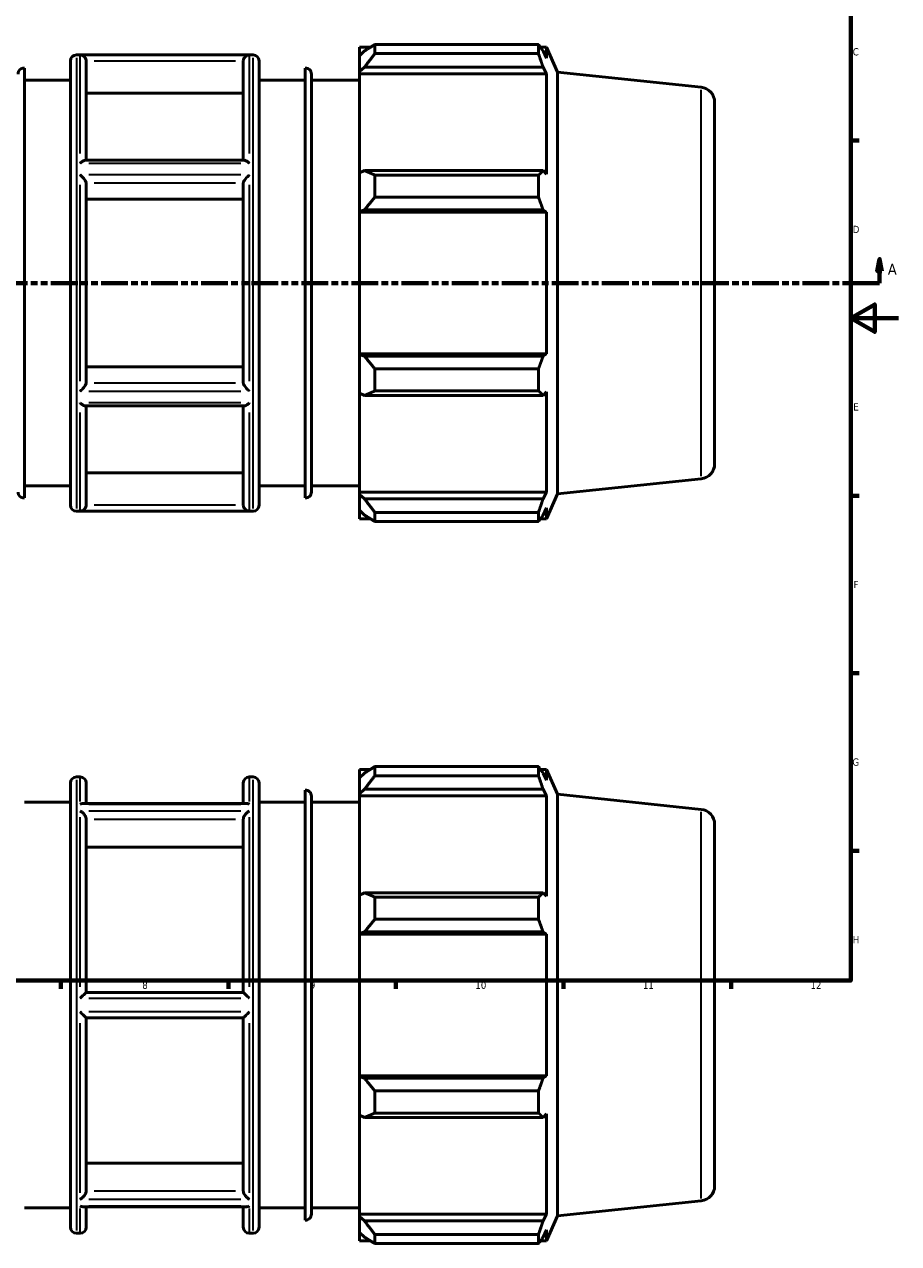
# Model space of a CAD drawing. Header units: millimetres. Extents: x -350 to 1303, y -90 to 933.
# Tile 4 of 7: x 475 to 841, y -90 to 420. Entities that reach past the tile are written whole.
import ezdxf

# ---------------------------------------------------------------- set-up
doc = ezdxf.new("R2010")
doc.units = ezdxf.units.MM
doc.linetypes.add('DOUBLE_DASH_CHAIN', pattern=[1.2403, 0.6614, -0.0827, 0.1654, -0.0827, 0.1654, -0.0827])
for name, color, linetype, lineweight in [('Border (ANSI)', 7, 'Continuous', 70), ('Section Line (ANSI)', 7, 'DOUBLE_DASH_CHAIN', 70), ('Visible (ANSI)', 7, 'Continuous', 50), ('Visible Narrow (ANSI)', 7, 'Continuous', 35)]:
    doc.layers.add(name, color=color, linetype=linetype, lineweight=lineweight)
doc.styles.add('Label Text (ANSI)', font='tahoma.ttf')
doc.styles.add('Note Text (ANSI)', font='tahoma.ttf')

# ---------------------------------------------------------------- blocks, each defined once
blk = doc.blocks.new('Borders Default Border')
at = {"layer": 'Border (ANSI)'}
for p, q in [((821, 371.25), (824.45, 371.25)), ((821, 222.75), (824.45, 222.75)), ((821, 148.5), (824.45, 148.5)), ((821, 74.25), (824.45, 74.25)), ((490.58, 20), (490.58, 16.55)), ((560.67, 20), (560.67, 16.55)), ((630.75, 20), (630.75, 16.55)), ((700.83, 20), (700.83, 16.55)), ((770.92, 20), (770.92, 16.55))]:
    blk.add_line(p, q, dxfattribs=at)
at = {"layer": 'Border (ANSI)', "flags": 128}
for points in [[(20, 20), (20, 574), (821, 574), (821, 20), (20, 20)], [(841, 297), (821, 297), (831, 302.77), (831, 291.23), (821, 297)]]:
    blk.add_lwpolyline(points, dxfattribs=at)
at = {"layer": 'Border (ANSI)', "attachment_point": 7, "style": 'Note Text (ANSI)'}
for s, insert, char_height in [('C', (821.8, 406.8), 3.05), ('D', (821.81, 332.6), 3.05), ('E', (822.05, 258.35), 3.05), ('F', (822.14, 184.1), 3.05), ('G', (821.66, 109.79), 3.05), ('H', (821.81, 35.6), 3.05), ('8', (524.63, 16.48), 3.05), ('9', (594.7, 16.49), 3.05), ('10', (663.96, 16.49), 3.048), ('11', (734.04, 16.55), 3.048), ('12', (804.13, 16.55), 3.048)]:
    blk.add_mtext(s, dxfattribs=dict(at, insert=insert, char_height=char_height))
blk = doc.blocks.new('2dTransSection0')
at = {"layer": 'Section Line (ANSI)', "linetype": 'Continuous'}
for p, q in [((235.03, 321.7), (234.03, 316.7)), ((235.03, 316.7), (235.03, 321.7)), ((236.03, 316.7), (235.03, 321.7)), ((833.03, 321.7), (832.03, 316.7)), ((833.03, 316.7), (833.03, 321.7)), ((834.03, 316.7), (833.03, 321.7)), ((234.03, 316.7), (236.03, 316.7)), ((235.03, 311.7), (235.03, 316.7)), ((832.03, 316.7), (834.03, 316.7)), ((833.03, 311.7), (833.03, 316.7)), ((235.03, 311.7), (246.38, 311.7)), ((821.68, 311.7), (833.03, 311.7))]:
    blk.add_line(p, q, dxfattribs=at)
at = {"layer": 'Section Line (ANSI)', "linetype": 'DOUBLE_DASH_CHAIN', "ltscale": 16.892498}
blk.add_line((235.03, 311.7), (833.03, 311.7), dxfattribs=at)
at = {"layer": 'Section Line (ANSI)', "linetype": 'Continuous', "flags": 128}
for points in [[(236.03, 316.7), (235.03, 321.7), (234.03, 316.7), (236.03, 316.7)], [(834.03, 316.7), (833.03, 321.7), (832.03, 316.7), (834.03, 316.7)]]:
    blk.add_lwpolyline(points, dxfattribs=at)
at = {"layer": 'Section Line (ANSI)'}
for points in [[(236.03, 316.7), (235.03, 321.7), (234.03, 316.7), (236.03, 316.7)], [(834.03, 316.7), (833.03, 321.7), (832.03, 316.7), (834.03, 316.7)]]:
    blk.add_solid(points, dxfattribs=at)
at = {"layer": 'Section Line (ANSI)', "char_height": 4.57, "attachment_point": 7, "style": 'Label Text (ANSI)'}
for insert in [(227.67, 315.2), (836.5, 315.2)]:
    blk.add_mtext('A', dxfattribs=dict(at, insert=insert))

msp = doc.modelspace()

# ---------------------------------------------------------------- linework, layer by layer
at = {"layer": 'Visible (ANSI)'}
for p, q in [((615.517, 410.277), (615.517, 406.725)), ((615.517, 410.277), (620.03, 410.277)), ((617.637, 408.747), (615.517, 406.725)), ((621.877, 411.435), (621.877, 407.602)), ((621.877, 411.435), (690.373, 411.435)), ((690.373, 407.602), (690.373, 411.435)), ((691.195, 410.277), (693.676, 410.277)), ((693.676, 405.715), (692.26, 408.747)), ((693.676, 405.715), (693.676, 410.277)), ((698.317, 399.854), (693.676, 410.277)), ((494.603, 218.797), (494.603, 404.597)), ((497.103, 407.097), (570.96, 407.097)), ((501.174, 404.446), (501.174, 363.051)), ((566.888, 363.051), (566.888, 404.446)), ((573.46, 404.597), (573.46, 218.797)), ((615.517, 400.079), (615.517, 406.725)), ((690.373, 407.602), (621.877, 407.602)), ((475.317, 401.593), (475.317, 221.802)), ((592.746, 221.802), (592.746, 401.593)), ((595.388, 399.097), (595.388, 224.297)), ((615.517, 400.079), (617.637, 401.959)), ((615.517, 399.139), (615.517, 400.079)), ((615.517, 399.139), (615.517, 357.706)), ((615.517, 399.139), (693.676, 399.139)), ((617.637, 401.959), (692.26, 401.959)), ((692.26, 401.959), (693.676, 399.139)), ((693.676, 357.216), (693.676, 399.139)), ((698.317, 223.54), (698.317, 399.854)), ((758.435, 393.535), (698.317, 399.854)), ((475.317, 396.497), (494.603, 396.497)), ((573.46, 396.497), (592.746, 396.497)), ((595.388, 396.497), (615.517, 396.497)), ((566.888, 391.02), (501.174, 391.02)), ((764.031, 387.32), (764.031, 236.075)), ((567.277, 363.051), (500.785, 363.051)), ((617.637, 358.685), (615.517, 357.706)), ((615.517, 341.659), (615.517, 357.706)), ((692.26, 358.685), (617.637, 358.685)), ((693.676, 357.216), (692.26, 358.685)), ((501.174, 353.482), (501.174, 269.913)), ((566.888, 269.913), (566.888, 353.482)), ((621.877, 356.843), (621.877, 347.589)), ((621.877, 356.843), (690.373, 356.843)), ((690.373, 347.589), (690.373, 356.843)), ((566.888, 346.769), (501.174, 346.769)), ((690.373, 347.589), (621.877, 347.589)), ((615.517, 341.659), (617.637, 342.297)), ((615.517, 341.341), (615.517, 341.659)), ((617.637, 342.297), (692.26, 342.297)), ((692.26, 342.297), (693.676, 341.341)), ((615.517, 341.341), (615.517, 282.054)), ((615.517, 341.341), (693.676, 341.341)), ((693.676, 282.054), (693.676, 341.341)), ((615.517, 281.735), (615.517, 282.054)), ((615.517, 282.054), (693.676, 282.054)), ((617.637, 281.097), (615.517, 281.735)), ((615.517, 265.688), (615.517, 281.735)), ((692.26, 281.097), (617.637, 281.097)), ((693.676, 282.054), (692.26, 281.097)), ((501.174, 276.625), (566.888, 276.625)), ((621.877, 275.805), (621.877, 266.551)), ((621.877, 275.805), (690.373, 275.805)), ((690.373, 266.551), (690.373, 275.805)), ((615.517, 265.688), (617.637, 264.71)), ((615.517, 265.688), (615.517, 224.256)), ((690.373, 266.551), (621.877, 266.551)), ((692.26, 264.71), (693.676, 266.178)), ((693.676, 224.256), (693.676, 266.178)), ((567.277, 260.343), (500.785, 260.343)), ((501.174, 260.343), (501.174, 218.948)), ((566.888, 218.948), (566.888, 260.343)), ((617.637, 264.71), (692.26, 264.71)), ((501.174, 232.374), (566.888, 232.374)), ((758.435, 229.859), (698.317, 223.54)), ((475.317, 226.897), (494.603, 226.897)), ((573.46, 226.897), (592.746, 226.897)), ((595.388, 226.897), (615.517, 226.897)), ((615.517, 223.315), (615.517, 224.256)), ((615.517, 224.256), (693.676, 224.256)), ((615.517, 216.669), (615.517, 223.315)), ((617.637, 221.435), (615.517, 223.315)), ((692.26, 221.435), (617.637, 221.435)), ((693.676, 224.256), (692.26, 221.435)), ((698.317, 223.54), (693.676, 213.117)), ((497.103, 216.297), (570.96, 216.297)), ((615.517, 216.669), (617.637, 214.647)), ((615.517, 216.669), (615.517, 213.117)), ((621.877, 215.792), (621.877, 211.959)), ((621.877, 215.792), (690.373, 215.792)), ((690.373, 211.959), (690.373, 215.792)), ((692.26, 214.647), (693.676, 217.68)), ((693.676, 213.117), (693.676, 217.68)), ((615.517, 213.117), (620.03, 213.117)), ((690.373, 211.959), (621.877, 211.959)), ((691.195, 213.117), (693.676, 213.117)), ((615.517, 108.339), (615.517, 104.787)), ((615.517, 108.339), (620.03, 108.339)), ((621.877, 109.497), (621.877, 105.664)), ((621.877, 109.497), (690.373, 109.497)), ((690.373, 105.664), (690.373, 109.497)), ((691.195, 108.339), (693.676, 108.339)), ((693.676, 103.776), (693.676, 108.339)), ((698.317, 97.916), (693.676, 108.339)), ((494.603, -83.141), (494.603, 102.659)), ((497.103, 105.159), (498.674, 105.159)), ((501.174, 102.659), (501.174, 94.076)), ((566.888, 94.076), (566.888, 102.659)), ((569.388, 105.159), (570.96, 105.159)), ((573.46, 102.659), (573.46, -83.141)), ((617.637, 106.809), (615.517, 104.787)), ((615.517, 98.141), (615.517, 104.787)), ((690.373, 105.664), (621.877, 105.664)), ((693.676, 103.776), (692.26, 106.809)), ((592.746, -80.137), (592.746, 99.655)), ((595.388, 97.159), (595.388, -77.641)), ((615.517, 98.141), (617.637, 100.021)), ((615.517, 97.201), (615.517, 98.141)), ((615.517, 97.201), (615.517, 55.768)), ((615.517, 97.201), (693.676, 97.201)), ((617.637, 100.021), (692.26, 100.021)), ((692.26, 100.021), (693.676, 97.201)), ((693.676, 55.278), (693.676, 97.201)), ((698.317, -78.398), (698.317, 97.916)), ((758.435, 91.597), (698.317, 97.916)), ((475.317, 94.559), (494.603, 94.559)), ((568.218, 94.076), (499.844, 94.076)), ((573.46, 94.559), (592.746, 94.559)), ((595.388, 94.559), (615.517, 94.559)), ((501.174, 87.432), (501.174, 15.059)), ((566.888, 15.059), (566.888, 87.432)), ((764.031, 85.382), (764.031, -65.863)), ((566.888, 75.805), (501.174, 75.805)), ((617.637, 56.747), (615.517, 55.768)), ((692.26, 56.747), (617.637, 56.747)), ((693.676, 55.278), (692.26, 56.747)), ((615.517, 39.721), (615.517, 55.768)), ((621.877, 54.905), (621.877, 45.651)), ((621.877, 54.905), (690.373, 54.905)), ((690.373, 45.651), (690.373, 54.905)), ((690.373, 45.651), (621.877, 45.651)), ((615.517, 39.721), (617.637, 40.359)), ((615.517, 39.403), (615.517, 39.721)), ((615.517, 39.403), (615.517, -19.885)), ((615.517, 39.403), (693.676, 39.403)), ((617.637, 40.359), (692.26, 40.359)), ((692.26, 40.359), (693.676, 39.403)), ((693.676, -19.885), (693.676, 39.403)), ((566.891, 15.059), (501.172, 15.059)), ((501.172, 4.459), (566.891, 4.459)), ((501.174, 4.459), (501.174, -67.914)), ((566.888, -67.914), (566.888, 4.459)), ((615.517, -20.203), (615.517, -19.885)), ((615.517, -19.885), (693.676, -19.885)), ((615.517, -36.25), (615.517, -20.203)), ((617.637, -20.841), (615.517, -20.203)), ((693.676, -19.885), (692.26, -20.841)), ((692.26, -20.841), (617.637, -20.841)), ((621.877, -26.133), (621.877, -35.387)), ((621.877, -26.133), (690.373, -26.133)), ((690.373, -35.387), (690.373, -26.133)), ((690.373, -35.387), (621.877, -35.387)), ((615.517, -36.25), (617.637, -37.228)), ((615.517, -36.25), (615.517, -77.682)), ((617.637, -37.228), (692.26, -37.228)), ((692.26, -37.228), (693.676, -35.76)), ((693.676, -77.682), (693.676, -35.76)), ((501.174, -56.287), (566.888, -56.287)), ((475.317, -75.041), (494.603, -75.041)), ((568.218, -74.558), (499.844, -74.558)), ((501.174, -74.558), (501.174, -83.141)), ((566.888, -83.141), (566.888, -74.558)), ((573.46, -75.041), (592.746, -75.041)), ((595.388, -75.041), (615.517, -75.041)), ((758.435, -72.079), (698.317, -78.398)), ((615.517, -78.623), (615.517, -77.682)), ((615.517, -77.682), (693.676, -77.682)), ((615.517, -85.269), (615.517, -78.623)), ((617.637, -80.503), (615.517, -78.623)), ((692.26, -80.503), (617.637, -80.503)), ((693.676, -77.682), (692.26, -80.503)), ((698.317, -78.398), (693.676, -88.821)), ((497.103, -85.641), (498.674, -85.641)), ((569.388, -85.641), (570.96, -85.641)), ((615.517, -85.269), (617.637, -87.291)), ((615.517, -85.269), (615.517, -88.821)), ((621.877, -86.146), (621.877, -89.979)), ((621.877, -86.146), (690.373, -86.146)), ((690.373, -89.979), (690.373, -86.146)), ((692.26, -87.291), (693.676, -84.258)), ((693.676, -88.821), (693.676, -84.258)), ((615.517, -88.821), (620.03, -88.821)), ((690.373, -89.979), (621.877, -89.979)), ((691.195, -88.821), (693.676, -88.821))]:
    msp.add_line(p, q, dxfattribs=at)
for centre, radius, start, end in [((497.103, 404.597), 2.5, 90, 180), ((570.96, 404.597), 2.5, 0, 90), ((475.175, 399.097), 2.5, 86.74052, 180), ((592.888, 399.097), 2.5, 0, 93.25948), ((757.781, 387.32), 6.25, 0, 84), ((757.781, 236.075), 6.25, 276, 0), ((475.175, 224.297), 2.5, 180, 273.25948), ((592.888, 224.297), 2.5, 266.74052, 0), ((497.103, 218.797), 2.5, 180, 270), ((570.96, 218.797), 2.5, 270, 0), ((497.103, 102.659), 2.5, 90, 180), ((498.674, 102.659), 2.5, 0, 90), ((569.388, 102.659), 2.5, 90, 180), ((570.96, 102.659), 2.5, 0, 90), ((592.888, 97.159), 2.5, 0, 93.25948), ((757.781, 85.382), 6.25, 0, 84), ((757.781, -65.863), 6.25, 276, 0), ((592.888, -77.641), 2.5, 266.74052, 0), ((497.103, -83.141), 2.5, 180, 270), ((498.674, -83.141), 2.5, 270, 0), ((569.388, -83.141), 2.5, 180, 270), ((570.96, -83.141), 2.5, 270, 0)]:
    msp.add_arc(centre, radius, start, end, dxfattribs=at)
for points, weights in [([(621.877, 411.435), (619.672, 410.064), (617.637, 408.747)], [1.01333848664, 1.00959252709, 1.0050393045]), ([(690.373, 411.435), (691.354, 410.064), (692.26, 408.747)], [1, 1.00202000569, 1.00322446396]), ([(617.637, 401.959), (619.672, 404.723), (621.877, 407.602)], [1.0050393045, 1.00959252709, 1.01333848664]), ([(692.26, 401.959), (691.354, 404.723), (690.373, 407.602)], [1.00322446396, 1.00202000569, 1]), ([(621.877, 356.843), (619.672, 357.783), (617.637, 358.685)], [1.01333848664, 1.00959252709, 1.0050393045]), ([(690.373, 356.843), (691.354, 357.783), (692.26, 358.685)], [1, 1.00202000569, 1.00322446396]), ([(617.637, 342.297), (619.672, 344.889), (621.877, 347.589)], [1.0050393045, 1.00959252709, 1.01333848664]), ([(692.26, 342.297), (691.354, 344.889), (690.373, 347.589)], [1.00322446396, 1.00202000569, 1]), ([(621.877, 275.805), (619.672, 278.505), (617.637, 281.097)], [1.01333848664, 1.00959252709, 1.0050393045]), ([(690.373, 275.805), (691.354, 278.505), (692.26, 281.097)], [1, 1.00202000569, 1.00322446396]), ([(617.637, 264.71), (619.672, 265.612), (621.877, 266.551)], [1.0050393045, 1.00959252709, 1.01333848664]), ([(692.26, 264.71), (691.354, 265.612), (690.373, 266.551)], [1.00322446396, 1.00202000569, 1]), ([(621.877, 215.792), (619.672, 218.671), (617.637, 221.435)], [1.01333848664, 1.00959252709, 1.0050393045]), ([(690.373, 215.792), (691.354, 218.671), (692.26, 221.435)], [1, 1.00202000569, 1.00322446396]), ([(617.637, 214.647), (619.672, 213.33), (621.877, 211.959)], [1.0050393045, 1.00959252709, 1.01333848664]), ([(692.26, 214.647), (691.354, 213.33), (690.373, 211.959)], [1.00322446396, 1.00202000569, 1]), ([(621.877, 109.497), (619.672, 108.126), (617.637, 106.809)], [1.01333848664, 1.00959252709, 1.0050393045]), ([(690.373, 109.497), (691.354, 108.126), (692.26, 106.809)], [1, 1.00202000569, 1.00322446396]), ([(617.637, 100.021), (619.672, 102.785), (621.877, 105.664)], [1.0050393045, 1.00959252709, 1.01333848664]), ([(692.26, 100.021), (691.354, 102.785), (690.373, 105.664)], [1.00322446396, 1.00202000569, 1]), ([(621.877, 54.905), (619.672, 55.845), (617.637, 56.747)], [1.01333848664, 1.00959252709, 1.0050393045]), ([(690.373, 54.905), (691.354, 55.845), (692.26, 56.747)], [1, 1.00202000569, 1.00322446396]), ([(617.637, 40.359), (619.672, 42.951), (621.877, 45.651)], [1.0050393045, 1.00959252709, 1.01333848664]), ([(692.26, 40.359), (691.354, 42.951), (690.373, 45.651)], [1.00322446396, 1.00202000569, 1]), ([(621.877, -26.133), (619.672, -23.433), (617.637, -20.841)], [1.01333848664, 1.00959252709, 1.0050393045]), ([(690.373, -26.133), (691.354, -23.433), (692.26, -20.841)], [1, 1.00202000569, 1.00322446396]), ([(617.637, -37.228), (619.672, -36.327), (621.877, -35.387)], [1.0050393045, 1.00959252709, 1.01333848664]), ([(692.26, -37.228), (691.354, -36.327), (690.373, -35.387)], [1.00322446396, 1.00202000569, 1]), ([(621.877, -86.146), (619.672, -83.267), (617.637, -80.503)], [1.01333848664, 1.00959252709, 1.0050393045]), ([(690.373, -86.146), (691.354, -83.267), (692.26, -80.503)], [1, 1.00202000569, 1.00322446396]), ([(617.637, -87.291), (619.672, -88.608), (621.877, -89.979)], [1.0050393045, 1.00959252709, 1.01333848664]), ([(692.26, -87.291), (691.354, -88.608), (690.373, -89.979)], [1.00322446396, 1.00202000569, 1])]:
    msp.add_rational_spline(points, weights, degree=2, dxfattribs=at)
for points, knots in [([(501.172, 404.555), (501.161, 404.804), (501.113, 405.046), (500.955, 405.509), (500.845, 405.723), (500.547, 406.16), (500.346, 406.366), (499.907, 406.701), (499.665, 406.828), (499.177, 406.999), (498.928, 407.045), (498.678, 407.054), (498.676, 407.054), (498.674, 407.054)], [-0.47026394, -0.47026394, -0.47026394, -0.47026394, -0.39476528, -0.39476528, -0.31655813, -0.31655813, -0.21368064, -0.21368064, -0.10576303, -0.10576303, 0, 0, 0.00084632, 0.00084632, 0.00084632, 0.00084632]), ([(569.388, 407.054), (569.386, 407.054), (569.384, 407.054), (569.135, 407.045), (568.886, 406.999), (568.398, 406.828), (568.156, 406.701), (567.716, 406.366), (567.515, 406.16), (567.217, 405.723), (567.107, 405.509), (566.949, 405.046), (566.902, 404.804), (566.891, 404.555)], [-0.46698002, -0.46698002, -0.46698002, -0.46698002, -0.46614112, -0.46614112, -0.36130531, -0.36130531, -0.25433383, -0.25433383, -0.15235827, -0.15235827, -0.07483676, -0.07483676, 0, 0, 0, 0]), ([(498.674, 361.866), (498.676, 361.867), (498.678, 361.869), (499.027, 362.169), (499.377, 362.432), (499.973, 362.798), (500.229, 362.924), (500.575, 363.03), (500.687, 363.051), (500.785, 363.051)], [-0.5262141, -0.5262141, -0.5262141, -0.5262141, -0.52530532, -0.52530532, -0.37870141, -0.37870141, -0.26040716, -0.26040716, -0.19767451, -0.19767451, -0.19767451, -0.19767451]), ([(567.277, 363.051), (567.375, 363.051), (567.487, 363.03), (567.833, 362.924), (568.09, 362.798), (568.685, 362.432), (569.035, 362.169), (569.384, 361.869), (569.386, 361.867), (569.388, 361.866)], [-0.33094416, -0.33094416, -0.33094416, -0.33094416, -0.26757709, -0.26757709, -0.14808652, -0.14808652, 0, 0, 0.00091797, 0.00091797, 0.00091797, 0.00091797]), ([(501.172, 353.536), (501.162, 353.652), (501.12, 353.793), (500.973, 354.133), (500.862, 354.333), (500.559, 354.808), (500.353, 355.088), (499.91, 355.634), (499.67, 355.904), (499.181, 356.414), (498.93, 356.657), (498.677, 356.882), (498.676, 356.884), (498.674, 356.885)], [-0.47037991, -0.47037991, -0.47037991, -0.47037991, -0.40003807, -0.40003807, -0.31968981, -0.31968981, -0.21396854, -0.21396854, -0.10698258, -0.10698258, 0, 0, 0.00071391, 0.00071391, 0.00071391, 0.00071391]), ([(569.388, 356.885), (569.387, 356.884), (569.385, 356.882), (569.133, 356.657), (568.881, 356.414), (568.392, 355.904), (568.153, 355.634), (567.71, 355.088), (567.503, 354.808), (567.2, 354.333), (567.09, 354.133), (566.943, 353.793), (566.901, 353.652), (566.891, 353.536)], [-0.4668754, -0.4668754, -0.4668754, -0.4668754, -0.46616789, -0.46616789, -0.36014329, -0.36014329, -0.25411533, -0.25411533, -0.14934074, -0.14934074, -0.06971197, -0.06971197, 0, 0, 0, 0]), ([(498.674, 266.509), (498.676, 266.51), (498.677, 266.512), (498.93, 266.737), (499.181, 266.98), (499.67, 267.491), (499.91, 267.761), (500.353, 268.307), (500.559, 268.586), (500.862, 269.062), (500.973, 269.261), (501.12, 269.601), (501.162, 269.742), (501.172, 269.858)], [-0.4668754, -0.4668754, -0.4668754, -0.4668754, -0.46616789, -0.46616789, -0.36014329, -0.36014329, -0.25411533, -0.25411533, -0.14934074, -0.14934074, -0.06971197, -0.06971197, 0, 0, 0, 0]), ([(566.891, 269.858), (566.901, 269.742), (566.943, 269.601), (567.09, 269.261), (567.2, 269.062), (567.503, 268.586), (567.71, 268.307), (568.153, 267.761), (568.392, 267.491), (568.881, 266.98), (569.133, 266.737), (569.385, 266.512), (569.387, 266.51), (569.388, 266.509)], [-0.47037991, -0.47037991, -0.47037991, -0.47037991, -0.40003807, -0.40003807, -0.31968981, -0.31968981, -0.21396854, -0.21396854, -0.10698258, -0.10698258, 0, 0, 0.00071391, 0.00071391, 0.00071391, 0.00071391]), ([(500.785, 260.343), (500.687, 260.343), (500.575, 260.364), (500.229, 260.47), (499.973, 260.597), (499.377, 260.962), (499.027, 261.225), (498.678, 261.525), (498.676, 261.527), (498.674, 261.529)], [-0.33094416, -0.33094416, -0.33094416, -0.33094416, -0.26757709, -0.26757709, -0.14808652, -0.14808652, 0, 0, 0.00091797, 0.00091797, 0.00091797, 0.00091797]), ([(569.388, 261.529), (569.386, 261.527), (569.384, 261.525), (569.035, 261.225), (568.685, 260.962), (568.09, 260.597), (567.833, 260.47), (567.487, 260.364), (567.375, 260.343), (567.277, 260.343)], [-0.5262141, -0.5262141, -0.5262141, -0.5262141, -0.52530532, -0.52530532, -0.37870141, -0.37870141, -0.26040716, -0.26040716, -0.19767451, -0.19767451, -0.19767451, -0.19767451]), ([(498.674, 216.34), (498.676, 216.341), (498.678, 216.341), (498.928, 216.349), (499.177, 216.395), (499.665, 216.566), (499.907, 216.693), (500.346, 217.029), (500.547, 217.234), (500.845, 217.672), (500.955, 217.885), (501.113, 218.348), (501.161, 218.59), (501.172, 218.839)], [-0.46698002, -0.46698002, -0.46698002, -0.46698002, -0.46614112, -0.46614112, -0.36130531, -0.36130531, -0.25433383, -0.25433383, -0.15235827, -0.15235827, -0.07483676, -0.07483676, 0, 0, 0, 0]), ([(566.891, 218.839), (566.902, 218.59), (566.949, 218.348), (567.107, 217.885), (567.217, 217.672), (567.515, 217.234), (567.716, 217.029), (568.156, 216.693), (568.398, 216.566), (568.886, 216.395), (569.135, 216.349), (569.384, 216.341), (569.386, 216.341), (569.388, 216.34)], [-0.47026394, -0.47026394, -0.47026394, -0.47026394, -0.39476528, -0.39476528, -0.31655813, -0.31655813, -0.21368064, -0.21368064, -0.10576303, -0.10576303, 0, 0, 0.00084632, 0.00084632, 0.00084632, 0.00084632]), ([(498.674, 93.778), (498.676, 93.779), (498.677, 93.78), (498.93, 93.9), (499.181, 93.987), (499.568, 94.062), (499.708, 94.076), (499.844, 94.076)], [-0.4668754, -0.4668754, -0.4668754, -0.4668754, -0.46616789, -0.46616789, -0.36014329, -0.36014329, -0.29855416, -0.29855416, -0.29855416, -0.29855416]), ([(568.218, 94.076), (568.354, 94.076), (568.495, 94.062), (568.881, 93.987), (569.133, 93.9), (569.385, 93.78), (569.387, 93.779), (569.388, 93.778)], [-0.16912819, -0.16912819, -0.16912819, -0.16912819, -0.10698258, -0.10698258, 0, 0, 0.00071391, 0.00071391, 0.00071391, 0.00071391]), ([(501.172, 87.526), (501.167, 87.629), (501.153, 87.735), (501.084, 88.086), (500.999, 88.331), (500.768, 88.83), (500.619, 89.078), (500.229, 89.626), (499.973, 89.912), (499.377, 90.463), (499.027, 90.714), (498.678, 90.9), (498.676, 90.902), (498.674, 90.903)], [-0.47036942, -0.47036942, -0.47036942, -0.47036942, -0.43422131, -0.43422131, -0.35406116, -0.35406116, -0.26757709, -0.26757709, -0.14808652, -0.14808652, 0, 0, 0.00091797, 0.00091797, 0.00091797, 0.00091797]), ([(569.388, 90.903), (569.386, 90.902), (569.384, 90.9), (569.035, 90.714), (568.685, 90.463), (568.09, 89.912), (567.833, 89.626), (567.443, 89.078), (567.295, 88.83), (567.064, 88.331), (566.979, 88.086), (566.909, 87.735), (566.896, 87.629), (566.891, 87.526)], [-0.5262141, -0.5262141, -0.5262141, -0.5262141, -0.52530532, -0.52530532, -0.37870141, -0.37870141, -0.26040716, -0.26040716, -0.17478895, -0.17478895, -0.09543135, -0.09543135, -0.05964514, -0.05964514, -0.05964514, -0.05964514]), ([(498.674, 12.634), (498.676, 12.636), (498.678, 12.638), (498.928, 12.891), (499.177, 13.142), (499.665, 13.631), (499.907, 13.872), (500.346, 14.303), (500.547, 14.498), (500.845, 14.781), (500.955, 14.883), (501.113, 15.022), (501.161, 15.059), (501.172, 15.059)], [-0.46698002, -0.46698002, -0.46698002, -0.46698002, -0.46614112, -0.46614112, -0.36130531, -0.36130531, -0.25433383, -0.25433383, -0.15235827, -0.15235827, -0.07483676, -0.07483676, 0, 0, 0, 0]), ([(566.891, 15.059), (566.902, 15.059), (566.949, 15.022), (567.107, 14.883), (567.217, 14.781), (567.515, 14.498), (567.716, 14.303), (568.156, 13.872), (568.398, 13.631), (568.886, 13.142), (569.135, 12.891), (569.384, 12.638), (569.386, 12.636), (569.388, 12.634)], [-0.47026394, -0.47026394, -0.47026394, -0.47026394, -0.39476528, -0.39476528, -0.31655813, -0.31655813, -0.21368064, -0.21368064, -0.10576303, -0.10576303, 0, 0, 0.00084632, 0.00084632, 0.00084632, 0.00084632]), ([(501.172, 4.459), (501.161, 4.459), (501.113, 4.496), (500.955, 4.635), (500.845, 4.737), (500.547, 5.02), (500.346, 5.215), (499.907, 5.646), (499.665, 5.887), (499.177, 6.376), (498.928, 6.627), (498.678, 6.88), (498.676, 6.882), (498.674, 6.884)], [-0.47026394, -0.47026394, -0.47026394, -0.47026394, -0.39476528, -0.39476528, -0.31655813, -0.31655813, -0.21368064, -0.21368064, -0.10576303, -0.10576303, 0, 0, 0.00084632, 0.00084632, 0.00084632, 0.00084632]), ([(569.388, 6.884), (569.386, 6.882), (569.384, 6.88), (569.135, 6.627), (568.886, 6.376), (568.398, 5.887), (568.156, 5.646), (567.716, 5.215), (567.515, 5.02), (567.217, 4.737), (567.107, 4.635), (566.949, 4.496), (566.902, 4.459), (566.891, 4.459)], [-0.46698002, -0.46698002, -0.46698002, -0.46698002, -0.46614112, -0.46614112, -0.36130531, -0.36130531, -0.25433383, -0.25433383, -0.15235827, -0.15235827, -0.07483676, -0.07483676, 0, 0, 0, 0]), ([(498.674, -71.385), (498.676, -71.383), (498.678, -71.382), (499.027, -71.196), (499.377, -70.945), (499.973, -70.394), (500.229, -70.108), (500.619, -69.56), (500.768, -69.312), (500.999, -68.813), (501.084, -68.567), (501.153, -68.217), (501.167, -68.111), (501.172, -68.008)], [-0.5262141, -0.5262141, -0.5262141, -0.5262141, -0.52530532, -0.52530532, -0.37870141, -0.37870141, -0.26040716, -0.26040716, -0.17478895, -0.17478895, -0.09543135, -0.09543135, -0.05964514, -0.05964514, -0.05964514, -0.05964514]), ([(566.891, -68.008), (566.896, -68.111), (566.909, -68.217), (566.979, -68.567), (567.064, -68.813), (567.295, -69.312), (567.443, -69.56), (567.833, -70.108), (568.09, -70.394), (568.685, -70.945), (569.035, -71.196), (569.384, -71.382), (569.386, -71.383), (569.388, -71.385)], [-0.47036942, -0.47036942, -0.47036942, -0.47036942, -0.43422131, -0.43422131, -0.35406116, -0.35406116, -0.26757709, -0.26757709, -0.14808652, -0.14808652, 0, 0, 0.00091797, 0.00091797, 0.00091797, 0.00091797]), ([(499.844, -74.558), (499.708, -74.558), (499.568, -74.544), (499.181, -74.468), (498.93, -74.382), (498.677, -74.262), (498.676, -74.261), (498.674, -74.26)], [-0.16912819, -0.16912819, -0.16912819, -0.16912819, -0.10698258, -0.10698258, 0, 0, 0.00071391, 0.00071391, 0.00071391, 0.00071391]), ([(569.388, -74.26), (569.387, -74.261), (569.385, -74.262), (569.133, -74.382), (568.881, -74.468), (568.495, -74.544), (568.354, -74.558), (568.218, -74.558)], [-0.4668754, -0.4668754, -0.4668754, -0.4668754, -0.46616789, -0.46616789, -0.36014329, -0.36014329, -0.29855416, -0.29855416, -0.29855416, -0.29855416])]:
    msp.add_open_spline(points, degree=3, knots=knots, dxfattribs=at)
for points in [[(501.174, 404.446), (501.174, 404.482), (501.173, 404.518), (501.172, 404.555)], [(566.891, 404.555), (566.889, 404.518), (566.888, 404.482), (566.888, 404.446)], [(501.174, 353.482), (501.174, 353.499), (501.173, 353.518), (501.172, 353.536)], [(566.891, 353.536), (566.889, 353.518), (566.888, 353.499), (566.888, 353.482)], [(501.172, 269.858), (501.173, 269.877), (501.174, 269.895), (501.174, 269.913)], [(566.888, 269.913), (566.888, 269.895), (566.889, 269.877), (566.891, 269.858)], [(501.172, 218.839), (501.173, 218.876), (501.174, 218.913), (501.174, 218.948)], [(566.888, 218.948), (566.888, 218.913), (566.889, 218.876), (566.891, 218.839)], [(501.174, 87.432), (501.174, 87.463), (501.173, 87.494), (501.172, 87.526)], [(566.891, 87.526), (566.889, 87.494), (566.888, 87.463), (566.888, 87.432)], [(501.172, -68.008), (501.173, -67.976), (501.174, -67.945), (501.174, -67.914)], [(566.888, -67.914), (566.888, -67.945), (566.889, -67.976), (566.891, -68.008)]]:
    msp.add_open_spline(points, degree=3, dxfattribs=at)
at = {"layer": 'Visible Narrow (ANSI)'}
for p, q in [((497.103, 405.923), (497.103, 217.472)), ((498.674, 365.807), (498.674, 406.796)), ((565.853, 407.054), (502.21, 407.054)), ((504.458, 404.555), (563.605, 404.555)), ((569.388, 406.796), (569.388, 365.807)), ((570.96, 217.472), (570.96, 405.923)), ((758.435, 230.866), (758.435, 392.528)), ((502.21, 361.866), (565.853, 361.866)), ((565.853, 356.885), (502.21, 356.885)), ((498.674, 270.708), (498.674, 352.686)), ((504.458, 353.536), (563.605, 353.536)), ((569.388, 352.686), (569.388, 270.708)), ((502.21, 266.509), (565.853, 266.509)), ((563.605, 269.858), (504.458, 269.858)), ((565.853, 261.529), (502.21, 261.529)), ((498.674, 216.598), (498.674, 257.587)), ((569.388, 257.587), (569.388, 216.598)), ((502.21, 216.34), (565.853, 216.34)), ((563.605, 218.839), (504.458, 218.839)), ((497.103, 103.985), (497.103, -84.466)), ((498.674, 94.867), (498.674, 105.13)), ((569.388, 105.13), (569.388, 94.867)), ((570.96, -84.466), (570.96, 103.985)), ((502.21, 93.778), (565.853, 93.778)), ((498.674, 17.334), (498.674, 88.329)), ((565.853, 90.903), (502.21, 90.903)), ((504.458, 87.526), (563.605, 87.526)), ((569.388, 88.329), (569.388, 17.334)), ((758.435, -71.072), (758.435, 90.59)), ((502.21, 12.634), (565.853, 12.634)), ((565.853, 6.884), (502.21, 6.884)), ((498.674, -68.811), (498.674, 2.184)), ((569.388, 2.184), (569.388, -68.811)), ((563.605, -68.008), (504.458, -68.008)), ((498.674, -85.612), (498.674, -75.349)), ((502.21, -71.385), (565.853, -71.385)), ((565.853, -74.26), (502.21, -74.26)), ((569.388, -75.349), (569.388, -85.612))]:
    msp.add_line(p, q, dxfattribs=at)

# ---------------------------------------------------------------- block references
msp.add_blockref('Borders Default Border', (0, 0))
at = {"layer": 'Section Line (ANSI)'}
msp.add_blockref('2dTransSection0', (0, 0), dxfattribs=at)

doc.saveas('drawing.dxf')
